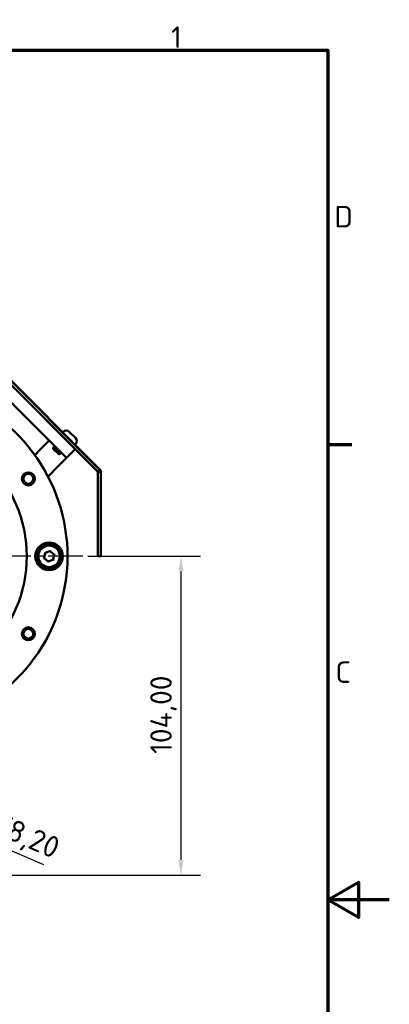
# Model space of a CAD drawing. Header units: millimetres. Extents: x 0 to 840, y 0 to 594.
# Tile 11 of 11: x 719 to 840, y 263 to 584. Entities that reach past the tile are written whole.
import ezdxf

# ---------------------------------------------------------------- set-up
doc = ezdxf.new("R2010")
doc.units = ezdxf.units.MM
doc.header["$LTSCALE"] = 2
doc.linetypes.add('CHAIN', pattern=[0.3543, 0.2362, -0.0295, 0.0591, -0.0295])
for name, color, linetype, lineweight in [('Bemaßung (ISO)', 7, 'Continuous', 25), ('Mittelpunktmarkierung (ISO)', 7, 'Continuous', 25), ('Rahmen (ISO)', 7, 'Continuous', 70), ('Sichtbar (ISO)', 7, 'Continuous', 50)]:
    doc.layers.add(name, color=color, linetype=linetype, lineweight=lineweight)
doc.styles.add('Notiztext (DIN)', font='isocpeur.ttf')
doc.dimstyles.new('Standard (DIN)', dxfattribs={"dimscale": 2, "dimtxt": 3.5, "dimasz": 2.5, "dimexe": 3.175, "dimexo": 0.8, "dimgap": 0.8, "dimtad": 1, "dimrnd": 1e-08, "dimzin": 0, "dimtxsty": 'Notiztext (DIN)', "dimcen": 0.09, "dimdle": 10, "dimclrd": 256, "dimclre": 256, "dimclrt": 256, "dimadec": 0, "dimazin": 0, "dimtfac": 1, "dimtmove": 0, "dimatfit": 3, "dimfxl": 1, "dimtolj": 1, "dimtzin": 0, "dimlwd": -1, "dimlwe": -1, "dimarcsym": 0})

# ---------------------------------------------------------------- blocks, each defined once
blk = doc.blocks.new('Ränder Standardrahmen')
at = {"layer": 'Rahmen (ISO)'}
blk.add_line((410, 222.75), (413.9, 222.75), dxfattribs=at)
at = {"layer": 'Rahmen (ISO)', "flags": 128}
for points in [[(10, 10), (10, 287), (410, 287), (410, 10), (10, 10)], [(420, 148.5), (410, 148.5), (415, 151.39), (415, 145.61), (410, 148.5)]]:
    blk.add_lwpolyline(points, dxfattribs=at)
at = {"layer": 'Rahmen (ISO)', "char_height": 3.5, "attachment_point": 7, "style": 'Notiztext (DIN)'}
for s, insert in [('1', (384.42, 287.4)), ('D', (411.05, 258.13)), ('C', (411.23, 183.88))]:
    blk.add_mtext(s, dxfattribs=dict(at, insert=insert))
blk = doc.blocks.new('*D14')
at = {"layer": 'Bemaßung (ISO)'}
for p, q in [((678.4, 329.53), (678.76, 329.53)), ((678.58, 329.35), (678.58, 329.71)), ((727.4, 308.4), (686.94, 325.92))]:
    blk.add_line(p, q, dxfattribs=at)
blk.add_solid([(687.27, 326.68), (686.6, 325.15), (682.35, 327.91)], dxfattribs=at)
at = {"layer": 'Defpoints', "color": 0}
for p in [(674.82, 331.16), (682.35, 327.91)]:
    blk.add_point(p, dxfattribs=at)
at = {"layer": 'Bemaßung (ISO)', "insert": (709.67, 326.97), "char_height": 7, "attachment_point": 1, "rotation": 336.5916, "style": 'Notiztext (DIN)'}
blk.add_mtext('\\A1;∅8,20', dxfattribs=at)
blk = doc.blocks.new('*D18')
at = {"layer": 'Bemaßung (ISO)'}
for p, q in [((741.68, 409.03), (778.43, 409.03)), ((772.08, 404.03), (772.08, 310.03)), ((700.68, 305.03), (778.43, 305.03))]:
    blk.add_line(p, q, dxfattribs=at)
for points in [[(771.25, 404.03), (772.92, 404.03), (772.08, 409.03)], [(771.25, 310.03), (772.92, 310.03), (772.08, 305.03)]]:
    blk.add_solid(points, dxfattribs=at)
at = {"layer": 'Defpoints', "color": 0}
for p in [(740.08, 409.03), (699.08, 305.03), (772.08, 305.03)]:
    blk.add_point(p, dxfattribs=at)
at = {"layer": 'Bemaßung (ISO)', "insert": (762.08, 344.61), "char_height": 7, "attachment_point": 1, "rotation": 90, "style": 'Notiztext (DIN)'}
blk.add_mtext('\\A1;104,00', dxfattribs=at)

msp = doc.modelspace()

# ---------------------------------------------------------------- linework, layer by layer
at = {"layer": 'Mittelpunktmarkierung (ISO)', "linetype": 'CHAIN', "ltscale": 23.990969}
msp.add_line((740.0845, 409.0347), (617.0845, 409.0347), dxfattribs=at)
at = {"layer": 'Sichtbar (ISO)'}
for p, q in [((744.9185, 436.6348), (711.3879, 470.1654)), ((711.4233, 470.2007), (745.0108, 436.6132)), ((745.6472, 437.2496), (712.0597, 470.8371)), ((712.095, 470.8725), (745.67, 437.2976)), ((714.7147, 461.1817), (726.3084, 449.5881)), ((734.7936, 441.1028), (726.3084, 449.5881)), ((733.6269, 449.6234), (733.4855, 449.482)), ((735.6775, 449.6234), (737.6574, 447.6435)), ((726.3084, 443.9312), (729.1368, 446.7597)), ((724.4315, 442.0544), (726.3084, 443.9312)), ((730.9046, 444.9919), (730.4143, 444.5017)), ((730.4143, 444.5017), (732.5357, 442.3803)), ((730.4143, 444.195), (730.4143, 444.5017)), ((730.4436, 444.1243), (732.1583, 442.4096)), ((737.6221, 443.9312), (734.7936, 441.1028)), ((737.6574, 445.5929), (737.516, 445.4515)), ((734.7936, 441.1028), (731.9652, 438.2744)), ((732.229, 442.3803), (732.5357, 442.3803)), ((733.0259, 442.8706), (732.5357, 442.3803)), ((731.9652, 438.2744), (728.7395, 435.0486)), ((744.9185, 436.6348), (744.9755, 436.5778)), ((745.6472, 437.2496), (745.0108, 436.6132)), ((745.6826, 437.2849), (745.67, 437.2976)), ((745.9258, 436.5771), (744.9758, 436.5771)), ((744.9758, 409.0779), (744.9758, 436.5771)), ((745.9258, 409.0779), (745.9258, 436.5771)), ((745.9758, 436.5771), (745.9758, 409.1279)), ((727.3781, 408.4199), (727.3013, 408.3923)), ((727.436, 408.4408), (727.3781, 408.4199)), ((727.4695, 408.4529), (727.436, 408.4408)), ((727.4652, 408.5044), (727.751, 410.0955)), ((728.7341, 407.3672), (727.4991, 408.4104)), ((727.6989, 410.2051), (727.6365, 410.2577)), ((727.7458, 410.1654), (727.6989, 410.2051)), ((727.7731, 410.1424), (727.7458, 410.1654)), ((727.8156, 410.1719), (729.3364, 410.7199)), ((730.3534, 407.8976), (728.8325, 407.3496)), ((729.388, 410.7243), (729.3943, 410.7593)), ((729.3943, 410.7593), (729.4052, 410.8199)), ((729.4052, 410.8199), (729.4196, 410.9002)), ((729.4348, 410.7022), (730.6699, 409.6591)), ((730.3959, 407.9271), (730.4231, 407.9041)), ((730.7038, 409.5651), (730.4179, 407.9739)), ((730.4701, 407.8644), (730.4231, 407.9041)), ((730.4701, 407.8644), (730.5324, 407.8118)), ((730.6994, 409.6166), (730.7329, 409.6287)), ((730.7908, 409.6496), (730.7329, 409.6287)), ((730.8676, 409.6772), (730.7908, 409.6496)), ((732.4654, 409.9399), (732.6549, 410.0081)), ((744.9758, 409.0779), (745.9258, 409.0779)), ((745.9758, 409.1279), (745.9258, 409.0779)), ((728.7637, 407.2496), (728.7493, 407.1693)), ((728.7637, 407.2496), (728.7746, 407.3102)), ((728.7809, 407.3452), (728.7746, 407.3102))]:
    msp.add_line(p, q, dxfattribs=at)
for centre, radius in [((678.5845, 409.0347), 43.2), ((722.3187, 434.2847), 2.121), ((722.3187, 434.2847), 1.621), ((729.0845, 409.0347), 4.5), ((729.0845, 409.0347), 4), ((729.0845, 409.0347), 3.5), ((722.3187, 383.7847), 2.121), ((722.3187, 383.7847), 1.621)]:
    msp.add_circle(centre, radius, dxfattribs=at)
for centre, radius, start, end in [((678.5845, 409.0347), 56.5, 119.261455, 60.738545), ((734.6522, 448.5981), 1.45, 45, 135), ((736.6321, 446.6182), 1.45, 315, 45), ((730.5143, 444.195), 0.1, 180, 225), ((732.229, 442.4803), 0.1, 225, 270), ((729.0845, 409.0347), 3.8, 16.296303, 11.077929), ((727.5636, 408.4868), 0.1, 169.814845, 199.814845), ((727.5636, 408.4868), 0.1, 199.814845, 229.814845), ((727.8495, 410.0779), 0.1, 139.814845, 169.814845), ((727.8495, 410.0779), 0.1, 109.814845, 139.814845), ((729.3703, 410.6259), 0.1, 79.814845, 109.814845), ((729.3703, 410.6259), 0.1, 49.814845, 79.814845), ((730.3195, 407.9916), 0.1, 289.814845, 319.814845), ((730.3195, 407.9916), 0.1, 319.814845, 349.814845), ((730.6053, 409.5827), 0.1, 19.814845, 49.814845), ((730.6053, 409.5827), 0.1, 349.814845, 19.814845), ((729.0845, 409.0347), 3.8, 11.077929, 16.296303), ((728.7986, 407.4436), 0.1, 229.814845, 259.814845), ((728.7986, 407.4436), 0.1, 259.814845, 289.814845)]:
    msp.add_arc(centre, radius, start, end, dxfattribs=at)
for points, knots in [([(745.0108, 436.6132), (745.0075, 436.614), (745.0041, 436.6148), (744.9951, 436.6169), (744.9856, 436.6191), (744.9715, 436.6225), (744.9584, 436.6256), (744.9364, 436.6307), (744.9273, 436.6328), (744.9185, 436.6348)], [-0.0649223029, -0.0649223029, -0.0649223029, -0.0649223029, -0.064562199, -0.064562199, -0.0639965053, -0.0639965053, -0.0570738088, -0.0570738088, -0.0524035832, -0.0524035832, -0.0524035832, -0.0524035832]), ([(745.6472, 437.2496), (745.651, 437.2576), (745.6548, 437.2656), (745.6624, 437.2816), (745.6662, 437.2896), (745.67, 437.2976)], [0, 0, 0, 0, 0.00364524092, 0.00364524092, 0.00729240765, 0.00729240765, 0.00729240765, 0.00729240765]), ([(745.9756, 436.5947), (745.9745, 436.6612), (745.9666, 436.7275), (745.937, 436.8619), (745.9143, 436.9298), (745.8846, 436.9945), (745.8599, 437.0483), (745.8304, 437.1), (745.7627, 437.1973), (745.7245, 437.243), (745.6826, 437.2849)], [0.099531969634, 0.099531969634, 0.099531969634, 0.099531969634, 0.0995354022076, 0.0995354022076, 0.0995390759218, 0.0995390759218, 0.0995390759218, 0.0995421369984, 0.0995421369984, 0.0995451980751, 0.0995451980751, 0.0995451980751, 0.0995451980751]), ([(745.9258, 436.5771), (745.9341, 436.5801), (745.9424, 436.583), (745.959, 436.5889), (745.9673, 436.5918), (745.9756, 436.5947)], [0, 0, 0, 0, 0.00363940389, 0.00363940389, 0.00727340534, 0.00727340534, 0.00727340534, 0.00727340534]), ([(732.6549, 410.0081), (732.6593, 410.0097), (732.6637, 410.0115), (732.6722, 410.0154), (732.6764, 410.0175), (732.6846, 410.0222), (732.6886, 410.0247), (732.6964, 410.0301), (732.7001, 410.0331), (732.7072, 410.0392), (732.7105, 410.0424), (732.7165, 410.0489), (732.7192, 410.0522), (732.7239, 410.059), (732.7259, 410.0624), (732.7293, 410.0693), (732.7306, 410.0728), (732.7325, 410.0798), (732.7332, 410.0833), (732.7336, 410.0916), (732.7331, 410.0965), (732.7318, 410.101)], [0, 0, 0, 0, 0.0013130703, 0.0013130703, 0.0026511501, 0.0026511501, 0.0040574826, 0.0040574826, 0.005546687, 0.005546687, 0.0070842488, 0.0070842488, 0.0086218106, 0.0086218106, 0.0101593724, 0.0101593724, 0.0116969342, 0.0116969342, 0.013234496, 0.013234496, 0.0153756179, 0.0153756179, 0.0153756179, 0.0153756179])]:
    msp.add_open_spline(points, degree=3, knots=knots, dxfattribs=at)
for points in [[(745.9758, 436.5771), (745.9758, 436.583), (745.9757, 436.5889), (745.9756, 436.5947)], [(744.9755, 436.5778), (744.9757, 436.5776), (744.9758, 436.5774), (744.9758, 436.5771)]]:
    msp.add_open_spline(points, degree=3, dxfattribs=at)

# ---------------------------------------------------------------- block references
at = {"xscale": 2, "yscale": 2, "zscale": 2}
msp.add_blockref('Ränder Standardrahmen', (0, 0), dxfattribs=at)

# ---------------------------------------------------------------- dimensions: what is measured, and where the dimension line sits
at = {"layer": 'Bemaßung (ISO)'}
dim = msp.add_linear_dim(base=(772.0845, 305.0347), p1=(740.0845, 409.0347), p2=(699.0845, 305.0347), angle=90, dimstyle='Standard (DIN)', override={"dimgap": 0.8, "dimdec": 2, "dimtol": 0, "dimlim": 0, "dimtp": 0, "dimtm": 0, "dimtdec": 2, "dimtofl": 0, "dimatfit": 1}, dxfattribs=at)
dim.commit()
dim.dimension.update_dxf_attribs({"geometry": '*D18', "text_midpoint": (772.0845, 357.0347), "dimtype": 160})
dim = msp.add_diameter_dim_2p(p1=(674.8219, 331.1636), p2=(682.347, 327.9059), dimstyle='Standard (DIN)', override={"dimgap": 0.8, "dimdec": 2, "dimlfac": 1, "dimtol": 0, "dimlim": 0, "dimtp": 0, "dimtm": 0, "dimtdec": 2, "dimtofl": 0}, dxfattribs=at)
dim.commit()
dim.dimension.update_dxf_attribs({"geometry": '*D14', "text_midpoint": (715.818, 313.4159), "dimtype": 163})

doc.saveas('drawing.dxf')
